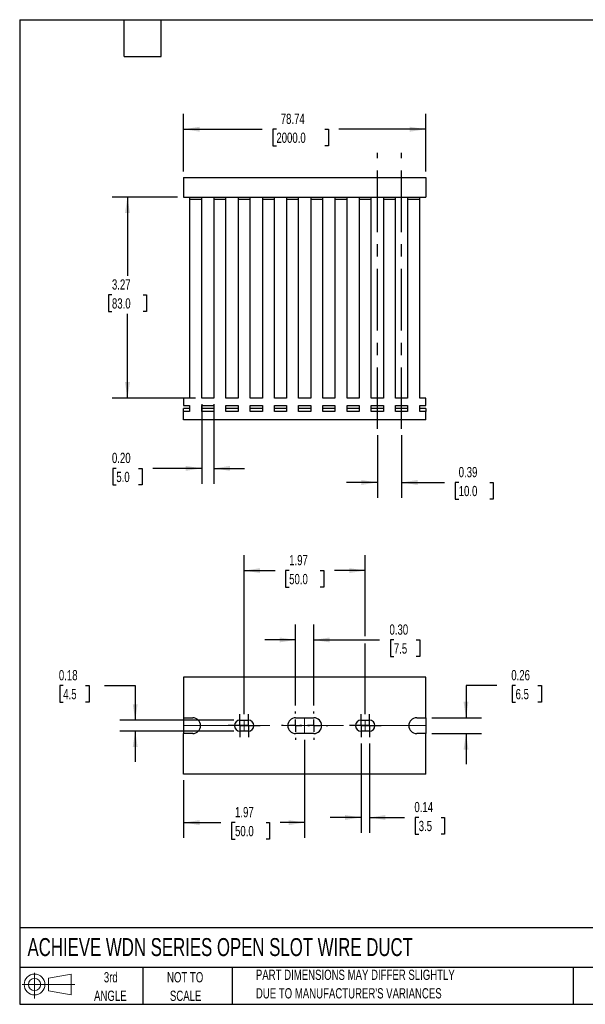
# Model space of a CAD drawing. Header units: inches. Extents: x 0.5 to 21.5, y 0.5 to 16.5.
# Tile 1 of 2: x 0.5 to 9.7, y 0.5 to 16.5. Entities that reach past the tile are written whole.
import ezdxf

# ---------------------------------------------------------------- set-up
doc = ezdxf.new("R2010")
doc.units = ezdxf.units.IN
doc.header["$LTSCALE"] = 2
doc.header["$MEASUREMENT"] = 0
doc.linetypes.add('CENTERX2', pattern=[0.8, 0.5, -0.1, 0.1, -0.1])
doc.layers.add('CENTER', color=40, linetype='CENTERX2')
doc.layers.add('SLD-DEFPOINTS', color=7, linetype='Continuous')
doc.layers.add('DIMENSIONS', color=140, linetype='Continuous', lineweight=25)
doc.layers.add('TEXT', color=140, linetype='Continuous', lineweight=25)
doc.styles.add('SLDTEXTSTYLE0', font='TXT', dxfattribs={"width": 0.7})
doc.dimstyles.new('SLDDIMSTYLE0', dxfattribs={"dimtxt": 0.169922, "dimasz": 0.26, "dimexe": 0, "dimexo": 0.0625, "dimgap": 0.04248, "dimtad": 0, "dimtih": 1, "dimtoh": 1, "dimrnd": 1e-09, "dimzin": 12, "dimdsep": 46, "dimtxsty": 'SLDTEXTSTYLE0', "dimsah": 1, "dimcen": 0.09, "dimadec": 0, "dimazin": 3, "dimtfac": 1, "dimtofl": 0, "dimtmove": 0, "dimatfit": 3, "dimfxl": 0, "dimfrac": 2, "dimtolj": 1, "dimtzin": 12, "dimarcsym": 0})
doc.dimstyles.new('SLDDIMSTYLE1', dxfattribs={"dimtxt": 0.169922, "dimasz": 0.26, "dimexe": 0, "dimexo": 0.0625, "dimgap": 0.04248, "dimtad": 0, "dimtih": 1, "dimtoh": 1, "dimrnd": 1e-09, "dimzin": 0, "dimdsep": 46, "dimtxsty": 'SLDTEXTSTYLE0', "dimsah": 1, "dimcen": 0.09, "dimadec": 0, "dimazin": 0, "dimtfac": 1, "dimtmove": 0, "dimatfit": 0, "dimfxl": 0, "dimfrac": 2, "dimtolj": 1, "dimtzin": 12, "dimarcsym": 0})
doc.dimstyles.new('SLDDIMSTYLE2', dxfattribs={"dimtxt": 0.169922, "dimasz": 0.26, "dimexe": 0, "dimexo": 0.0625, "dimgap": 0.04248, "dimtad": 0, "dimtih": 1, "dimtoh": 1, "dimrnd": 1e-09, "dimdsep": 46, "dimtxsty": 'SLDTEXTSTYLE0', "dimsah": 1, "dimcen": 0.09, "dimadec": 0, "dimazin": 2, "dimtfac": 1, "dimtmove": 0, "dimatfit": 0, "dimfxl": 0, "dimfrac": 2, "dimtolj": 1, "dimtzin": 12, "dimarcsym": 0})

# ---------------------------------------------------------------- blocks, each defined once
blk = doc.blocks.new('Block11')
at = {"color": 7, "linetype": 'Continuous', "lineweight": 18}
for p, q in [((0.204, 0.418), (0.204, 0)), ((0.431, 0.328), (0.801, 0.396)), ((0.431, 0.126), (0.431, 0.328)), ((0.801, 0.396), (0.801, 0.058)), ((0, 0.227), (0.856, 0.227)), ((0.431, 0.126), (0.801, 0.058))]:
    blk.add_line(p, q, dxfattribs=at)
for radius in [0.169, 0.101]:
    blk.add_circle((0.204, 0.227), radius, dxfattribs=at)
blk = doc.blocks.new('Block12')
at = {"layer": 'SLD-DEFPOINTS'}
blk.add_blockref('Block11', (0, 0), dxfattribs=at)
blk = doc.blocks.new('_D')
at = {"layer": 'DIMENSIONS'}
for p, q in [((3.165, 14.033), (3.165, 14.97)), ((7.102, 14.033), (7.102, 14.97)), ((3.165, 14.72), (4.443, 14.72)), ((4.673, 14.72), (4.616, 14.72)), ((4.616, 14.72), (4.616, 14.45)), ((5.461, 14.72), (5.518, 14.72)), ((5.518, 14.72), (5.518, 14.45)), ((7.102, 14.72), (5.691, 14.72)), ((4.616, 14.45), (4.673, 14.45)), ((5.518, 14.45), (5.461, 14.45))]:
    blk.add_line(p, q, dxfattribs=at)
for points in [[(3.165, 14.72), (3.425, 14.68), (3.425, 14.76)], [(7.102, 14.72), (6.842, 14.76), (6.842, 14.68)]]:
    blk.add_solid(points, dxfattribs=at)
at = {"layer": 'DIMENSIONS', "char_height": 0.1667, "attachment_point": 1, "style": 'SLDTEXTSTYLE0'}
for s, insert in [('78.74', (4.744, 14.973)), ('2000.0', (4.673, 14.665))]:
    blk.add_mtext(s, dxfattribs=dict(at, insert=insert))
blk = doc.blocks.new('_D_1')
at = {"layer": 'DIMENSIONS'}
for p, q in [((3.46, 10.25), (3.46, 8.959)), ((3.657, 10.25), (3.657, 8.959)), ((2.071, 9.209), (2.014, 9.209)), ((2.014, 9.209), (2.014, 8.939)), ((2.434, 9.209), (2.491, 9.209)), ((2.491, 9.209), (2.491, 8.939)), ((3.46, 9.209), (2.664, 9.209)), ((3.657, 9.209), (4.157, 9.209)), ((2.014, 8.939), (2.071, 8.939)), ((2.491, 8.939), (2.434, 8.939))]:
    blk.add_line(p, q, dxfattribs=at)
for points in [[(3.46, 9.209), (3.2, 9.249), (3.2, 9.169)], [(3.657, 9.209), (3.917, 9.169), (3.917, 9.249)]]:
    blk.add_solid(points, dxfattribs=at)
at = {"layer": 'DIMENSIONS', "char_height": 0.1667, "attachment_point": 1, "style": 'SLDTEXTSTYLE0'}
for s, insert in [('0.20', (2, 9.462)), ('5.0', (2.071, 9.153))]:
    blk.add_mtext(s, dxfattribs=dict(at, insert=insert))
blk = doc.blocks.new('_D_2')
at = {"layer": 'DIMENSIONS'}
for p, q in [((3.065, 13.618), (2.002, 13.618)), ((2.252, 13.618), (2.252, 12.337)), ((2, 12.028), (1.943, 12.028)), ((1.943, 12.028), (1.943, 11.758)), ((2.505, 12.028), (2.562, 12.028)), ((2.562, 12.028), (2.562, 11.758)), ((1.943, 11.758), (2, 11.758)), ((2.252, 10.35), (2.252, 11.72)), ((2.562, 11.758), (2.505, 11.758)), ((3.36, 10.35), (2.002, 10.35))]:
    blk.add_line(p, q, dxfattribs=at)
for points in [[(2.252, 13.618), (2.212, 13.358), (2.292, 13.358)], [(2.252, 10.35), (2.292, 10.61), (2.212, 10.61)]]:
    blk.add_solid(points, dxfattribs=at)
at = {"layer": 'DIMENSIONS', "char_height": 0.1667, "attachment_point": 1, "style": 'SLDTEXTSTYLE0'}
for s, insert in [('3.27', (2, 12.281)), ('83.0', (2, 11.973))]:
    blk.add_mtext(s, dxfattribs=dict(at, insert=insert))
blk = doc.blocks.new('_D_3')
at = {"layer": 'DIMENSIONS'}
for p, q in [((6.315, 9.75), (6.315, 8.73)), ((6.708, 9.75), (6.708, 8.73)), ((6.315, 8.98), (5.815, 8.98)), ((6.708, 8.98), (7.407, 8.98)), ((7.637, 8.98), (7.58, 8.98)), ((7.58, 8.98), (7.58, 8.709)), ((8.142, 8.98), (8.199, 8.98)), ((8.199, 8.98), (8.199, 8.709)), ((7.58, 8.709), (7.637, 8.709)), ((8.199, 8.709), (8.142, 8.709))]:
    blk.add_line(p, q, dxfattribs=at)
for points in [[(6.315, 8.98), (6.055, 9.02), (6.055, 8.94)], [(6.708, 8.98), (6.968, 8.94), (6.968, 9.02)]]:
    blk.add_solid(points, dxfattribs=at)
at = {"layer": 'DIMENSIONS', "char_height": 0.1667, "attachment_point": 1, "style": 'SLDTEXTSTYLE0'}
for s, insert in [('0.39', (7.637, 9.232)), ('10.0', (7.637, 8.924))]:
    blk.add_mtext(s, dxfattribs=dict(at, insert=insert))
blk = doc.blocks.new('_D_8')
at = {"layer": 'DIMENSIONS'}
for p, q in [((5.133, 4.8), (5.133, 3.203)), ((3.165, 4.141), (3.165, 3.203)), ((3.165, 3.453), (3.771, 3.453)), ((4.001, 3.453), (3.944, 3.453)), ((3.944, 3.453), (3.944, 3.183)), ((4.506, 3.453), (4.563, 3.453)), ((4.563, 3.453), (4.563, 3.183)), ((5.133, 3.453), (4.736, 3.453)), ((3.944, 3.183), (4.001, 3.183)), ((4.563, 3.183), (4.506, 3.183))]:
    blk.add_line(p, q, dxfattribs=at)
for points in [[(3.165, 3.453), (3.425, 3.413), (3.425, 3.493)], [(5.133, 3.453), (4.873, 3.493), (4.873, 3.413)]]:
    blk.add_solid(points, dxfattribs=at)
at = {"layer": 'DIMENSIONS', "char_height": 0.1667, "attachment_point": 1, "style": 'SLDTEXTSTYLE0'}
for s, insert in [('1.97', (4.001, 3.706)), ('50.0', (4.001, 3.398))]:
    blk.add_mtext(s, dxfattribs=dict(at, insert=insert))
blk = doc.blocks.new('_D_9')
at = {"layer": 'DIMENSIONS'}
for p, q in [((4.149, 5.217), (4.149, 7.798)), ((6.118, 6.481), (6.118, 7.798)), ((4.149, 7.548), (4.651, 7.548)), ((4.881, 7.548), (4.824, 7.548)), ((4.824, 7.548), (4.824, 7.278)), ((5.386, 7.548), (5.443, 7.548)), ((5.443, 7.548), (5.443, 7.278)), ((6.118, 7.548), (5.616, 7.548)), ((4.824, 7.278), (4.881, 7.278)), ((5.443, 7.278), (5.386, 7.278)), ((6.118, 5.217), (6.118, 6.361))]:
    blk.add_line(p, q, dxfattribs=at)
for points in [[(4.149, 7.548), (4.409, 7.508), (4.409, 7.588)], [(6.118, 7.548), (5.858, 7.588), (5.858, 7.508)]]:
    blk.add_solid(points, dxfattribs=at)
at = {"layer": 'DIMENSIONS', "char_height": 0.1667, "attachment_point": 1, "style": 'SLDTEXTSTYLE0'}
for s, insert in [('1.97', (4.881, 7.801)), ('50.0', (4.881, 7.493))]:
    blk.add_mtext(s, dxfattribs=dict(at, insert=insert))
blk = doc.blocks.new('_D_10')
at = {"layer": 'DIMENSIONS'}
for p, q in [((6.049, 4.74), (6.049, 3.286)), ((6.187, 4.74), (6.187, 3.286)), ((6.049, 3.536), (5.549, 3.536)), ((6.187, 3.536), (6.757, 3.536)), ((6.987, 3.536), (6.93, 3.536)), ((6.93, 3.536), (6.93, 3.266)), ((7.351, 3.536), (7.408, 3.536)), ((7.408, 3.536), (7.408, 3.266)), ((6.93, 3.266), (6.987, 3.266)), ((7.408, 3.266), (7.351, 3.266))]:
    blk.add_line(p, q, dxfattribs=at)
for points in [[(6.049, 3.536), (5.789, 3.576), (5.789, 3.496)], [(6.187, 3.536), (6.447, 3.496), (6.447, 3.576)]]:
    blk.add_solid(points, dxfattribs=at)
at = {"layer": 'DIMENSIONS', "char_height": 0.1667, "attachment_point": 1, "style": 'SLDTEXTSTYLE0'}
for s, insert in [('0.14', (6.917, 3.789)), ('3.5', (6.987, 3.481))]:
    blk.add_mtext(s, dxfattribs=dict(at, insert=insert))
blk = doc.blocks.new('_D_11')
at = {"layer": 'DIMENSIONS'}
for p, q in [((4.986, 5.356), (4.986, 6.671)), ((5.281, 5.356), (5.281, 6.671)), ((4.986, 6.421), (4.486, 6.421)), ((5.281, 6.421), (6.352, 6.421)), ((6.583, 6.421), (6.526, 6.421)), ((6.526, 6.421), (6.526, 6.151)), ((6.946, 6.421), (7.003, 6.421)), ((7.003, 6.421), (7.003, 6.151)), ((6.526, 6.151), (6.583, 6.151)), ((7.003, 6.151), (6.946, 6.151))]:
    blk.add_line(p, q, dxfattribs=at)
for points in [[(4.986, 6.421), (4.726, 6.461), (4.726, 6.381)], [(5.281, 6.421), (5.541, 6.381), (5.541, 6.461)]]:
    blk.add_solid(points, dxfattribs=at)
at = {"layer": 'DIMENSIONS', "char_height": 0.1667, "attachment_point": 1, "style": 'SLDTEXTSTYLE0'}
for s, insert in [('0.30', (6.512, 6.673)), ('7.5', (6.583, 6.365))]:
    blk.add_mtext(s, dxfattribs=dict(at, insert=insert))
blk = doc.blocks.new('_D_12')
at = {"layer": 'DIMENSIONS'}
for p, q in [((8.256, 5.679), (7.756, 5.679)), ((7.756, 5.679), (7.756, 5.156)), ((8.562, 5.679), (8.505, 5.679)), ((8.505, 5.679), (8.505, 5.409)), ((8.926, 5.679), (8.983, 5.679)), ((8.983, 5.679), (8.983, 5.409)), ((8.505, 5.409), (8.562, 5.409)), ((8.983, 5.409), (8.926, 5.409)), ((7.202, 5.156), (8.006, 5.156)), ((7.202, 4.9), (8.006, 4.9)), ((7.756, 4.9), (7.756, 4.4))]:
    blk.add_line(p, q, dxfattribs=at)
for points in [[(7.756, 5.156), (7.796, 5.416), (7.716, 5.416)], [(7.756, 4.9), (7.716, 4.64), (7.796, 4.64)]]:
    blk.add_solid(points, dxfattribs=at)
at = {"layer": 'DIMENSIONS', "char_height": 0.1667, "attachment_point": 1, "style": 'SLDTEXTSTYLE0'}
for s, insert in [('0.26', (8.492, 5.932)), ('6.5', (8.562, 5.624))]:
    blk.add_mtext(s, dxfattribs=dict(at, insert=insert))
blk = doc.blocks.new('_D_13')
at = {"layer": 'DIMENSIONS'}
for p, q in [((1.208, 5.679), (1.151, 5.679)), ((1.151, 5.679), (1.151, 5.409)), ((1.571, 5.679), (1.628, 5.679)), ((1.628, 5.679), (1.628, 5.409)), ((1.878, 5.679), (2.378, 5.679)), ((2.378, 5.679), (2.378, 5.117)), ((1.151, 5.409), (1.208, 5.409)), ((1.628, 5.409), (1.571, 5.409)), ((3.98, 5.117), (2.128, 5.117)), ((3.98, 4.94), (2.128, 4.94)), ((2.378, 4.94), (2.378, 4.44))]:
    blk.add_line(p, q, dxfattribs=at)
for points in [[(2.378, 5.117), (2.418, 5.377), (2.338, 5.377)], [(2.378, 4.94), (2.338, 4.68), (2.418, 4.68)]]:
    blk.add_solid(points, dxfattribs=at)
at = {"layer": 'DIMENSIONS', "char_height": 0.1667, "attachment_point": 1, "style": 'SLDTEXTSTYLE0'}
for s, insert in [('0.18', (1.137, 5.932)), ('4.5', (1.208, 5.624))]:
    blk.add_mtext(s, dxfattribs=dict(at, insert=insert))
blk = doc.blocks.new('SW_CENTERMARKSYMBOL_0')
at = {"layer": 'CENTER', "color": 0}
for p, q in [((0, 0.1), (0, 0.189)), ((-0.1, 0), (-0.189, 0)), ((0, 0), (-0.1, 0)), ((0, 0), (0, 0.1)), ((0, 0), (0, -0.1)), ((0, 0), (0.1, 0)), ((0.1, 0), (0.189, 0)), ((0, -0.1), (0, -0.189))]:
    blk.add_line(p, q, dxfattribs=at)
blk = doc.blocks.new('SW_CENTERMARKSYMBOL_1')
at = {"layer": 'CENTER', "color": 0}
for p, q in [((0, 0.1), (0, 0.189)), ((-0.1, 0), (-0.189, 0)), ((0, 0), (-0.1, 0)), ((0, 0), (0, 0.1)), ((0, 0), (0, -0.1)), ((0, 0), (0.1, 0)), ((0.1, 0), (0.189, 0)), ((0, -0.1), (0, -0.189))]:
    blk.add_line(p, q, dxfattribs=at)
blk = doc.blocks.new('SW_CENTERMARKSYMBOL_2')
at = {"layer": 'CENTER', "color": 0}
for p, q in [((0, 0.2), (0, 0.228)), ((-0.2, 0), (-0.228, 0)), ((0, 0), (-0.1, 0)), ((0, 0), (0, 0.1)), ((0, 0), (0, -0.1)), ((0, 0), (0.1, 0)), ((0.2, 0), (0.228, 0)), ((0, -0.2), (0, -0.228))]:
    blk.add_line(p, q, dxfattribs=at)
blk = doc.blocks.new('SW_CENTERMARKSYMBOL_3')
at = {"layer": 'CENTER', "color": 0}
for p, q in [((0, 0.2), (0, 0.228)), ((-0.2, 0), (-0.228, 0)), ((0, 0), (-0.1, 0)), ((0, 0), (0, 0.1)), ((0, 0), (0, -0.1)), ((0, 0), (0.1, 0)), ((0.2, 0), (0.228, 0)), ((0, -0.2), (0, -0.228))]:
    blk.add_line(p, q, dxfattribs=at)
blk = doc.blocks.new('SW_CENTERMARKSYMBOL_4')
at = {"layer": 'CENTER', "color": 0}
for p, q in [((0, 0.1), (0, 0.189)), ((-0.1, 0), (-0.189, 0)), ((0, 0), (-0.1, 0)), ((0, 0), (0, 0.1)), ((0, 0), (0, -0.1)), ((0, 0), (0.1, 0)), ((0.1, 0), (0.189, 0)), ((0, -0.1), (0, -0.189))]:
    blk.add_line(p, q, dxfattribs=at)
blk = doc.blocks.new('SW_CENTERMARKSYMBOL_5')
at = {"layer": 'CENTER', "color": 0}
for p, q in [((0, 0.1), (0, 0.189)), ((-0.1, 0), (-0.189, 0)), ((0, 0), (-0.1, 0)), ((0, 0), (0, 0.1)), ((0, 0), (0, -0.1)), ((0, 0), (0.1, 0)), ((0.1, 0), (0.189, 0)), ((0, -0.1), (0, -0.189))]:
    blk.add_line(p, q, dxfattribs=at)

msp = doc.modelspace()

# ---------------------------------------------------------------- linework, layer by layer
for p, q in [((3.165, 13.933), (3.165, 13.618)), ((3.165, 13.933), (7.102, 13.933)), ((7.102, 13.933), (7.102, 13.618)), ((3.165, 13.618), (7.102, 13.618)), ((3.263, 13.618), (3.263, 13.579)), ((3.46, 13.579), (3.46, 13.618)), ((3.657, 13.618), (3.657, 13.579)), ((3.854, 13.579), (3.854, 13.618)), ((4.051, 13.618), (4.051, 13.579)), ((4.248, 13.579), (4.248, 13.618)), ((4.445, 13.618), (4.445, 13.579)), ((4.641, 13.579), (4.641, 13.618)), ((4.838, 13.618), (4.838, 13.579)), ((5.035, 13.579), (5.035, 13.618)), ((5.232, 13.618), (5.232, 13.579)), ((5.429, 13.579), (5.429, 13.618)), ((5.626, 13.618), (5.626, 13.579)), ((5.822, 13.579), (5.822, 13.618)), ((6.019, 13.618), (6.019, 13.579)), ((6.216, 13.579), (6.216, 13.618)), ((6.413, 13.618), (6.413, 13.579)), ((6.61, 13.579), (6.61, 13.618)), ((6.807, 13.618), (6.807, 13.579)), ((7.004, 13.579), (7.004, 13.618)), ((3.263, 13.579), (3.263, 10.35)), ((3.46, 13.579), (3.263, 13.579)), ((3.46, 10.35), (3.46, 13.579)), ((3.657, 13.579), (3.657, 10.35)), ((3.854, 13.579), (3.657, 13.579)), ((3.854, 10.35), (3.854, 13.579)), ((4.051, 13.579), (4.051, 10.35)), ((4.248, 13.579), (4.051, 13.579)), ((4.248, 10.35), (4.248, 13.579)), ((4.445, 13.579), (4.445, 10.35)), ((4.641, 13.579), (4.445, 13.579)), ((4.641, 10.35), (4.641, 13.579)), ((4.838, 13.579), (4.838, 10.35)), ((5.035, 13.579), (4.838, 13.579)), ((5.035, 10.35), (5.035, 13.579)), ((5.232, 13.579), (5.232, 10.35)), ((5.429, 13.579), (5.232, 13.579)), ((5.429, 10.35), (5.429, 13.579)), ((5.626, 13.579), (5.626, 10.35)), ((5.822, 13.579), (5.626, 13.579)), ((5.822, 10.35), (5.822, 13.579)), ((6.019, 13.579), (6.019, 10.35)), ((6.216, 13.579), (6.019, 13.579)), ((6.216, 10.35), (6.216, 13.579)), ((6.413, 13.579), (6.413, 10.35)), ((6.61, 13.579), (6.413, 13.579)), ((6.61, 10.35), (6.61, 13.579)), ((6.807, 13.579), (6.807, 10.35)), ((7.004, 13.579), (6.807, 13.579)), ((7.004, 10.35), (7.004, 13.579)), ((3.165, 10.35), (3.165, 10.232)), ((3.263, 10.35), (3.165, 10.35)), ((3.657, 10.35), (3.46, 10.35)), ((4.051, 10.35), (3.854, 10.35)), ((4.445, 10.35), (4.248, 10.35)), ((4.838, 10.35), (4.641, 10.35)), ((5.232, 10.35), (5.035, 10.35)), ((5.626, 10.35), (5.429, 10.35)), ((6.019, 10.35), (5.822, 10.35)), ((6.413, 10.35), (6.216, 10.35)), ((6.807, 10.35), (6.61, 10.35)), ((7.102, 10.35), (7.004, 10.35)), ((7.102, 10.232), (7.102, 10.35)), ((3.165, 10.232), (3.263, 10.232)), ((3.263, 10.18), (3.165, 10.18)), ((3.165, 10.134), (3.165, 10.18)), ((3.165, 9.996), (3.165, 10.134)), ((3.263, 10.134), (3.165, 10.134)), ((3.263, 10.232), (3.263, 10.134)), ((3.46, 10.134), (3.46, 10.232)), ((3.46, 10.232), (3.657, 10.232)), ((3.657, 10.18), (3.46, 10.18)), ((3.657, 10.134), (3.46, 10.134)), ((3.657, 10.232), (3.657, 10.134)), ((3.854, 10.134), (3.854, 10.232)), ((3.854, 10.232), (4.051, 10.232)), ((4.051, 10.18), (3.854, 10.18)), ((4.051, 10.134), (3.854, 10.134)), ((4.051, 10.232), (4.051, 10.134)), ((4.248, 10.134), (4.248, 10.232)), ((4.248, 10.232), (4.445, 10.232)), ((4.445, 10.18), (4.248, 10.18)), ((4.445, 10.134), (4.248, 10.134)), ((4.445, 10.232), (4.445, 10.134)), ((4.641, 10.134), (4.641, 10.232)), ((4.641, 10.232), (4.838, 10.232)), ((4.838, 10.18), (4.641, 10.18)), ((4.838, 10.134), (4.641, 10.134)), ((4.838, 10.232), (4.838, 10.134)), ((5.035, 10.134), (5.035, 10.232)), ((5.035, 10.232), (5.232, 10.232)), ((5.232, 10.18), (5.035, 10.18)), ((5.232, 10.134), (5.035, 10.134)), ((5.232, 10.232), (5.232, 10.134)), ((5.429, 10.134), (5.429, 10.232)), ((5.429, 10.232), (5.626, 10.232)), ((5.626, 10.18), (5.429, 10.18)), ((5.626, 10.134), (5.429, 10.134)), ((5.626, 10.232), (5.626, 10.134)), ((5.822, 10.134), (5.822, 10.232)), ((5.822, 10.232), (6.019, 10.232)), ((6.019, 10.18), (5.822, 10.18)), ((6.019, 10.134), (5.822, 10.134)), ((6.019, 10.232), (6.019, 10.134)), ((6.216, 10.134), (6.216, 10.232)), ((6.216, 10.232), (6.413, 10.232)), ((6.413, 10.18), (6.216, 10.18)), ((6.413, 10.134), (6.216, 10.134)), ((6.413, 10.232), (6.413, 10.134)), ((6.61, 10.134), (6.61, 10.232)), ((6.61, 10.232), (6.807, 10.232)), ((6.807, 10.18), (6.61, 10.18)), ((6.807, 10.134), (6.61, 10.134)), ((6.807, 10.232), (6.807, 10.134)), ((7.004, 10.232), (7.102, 10.232)), ((7.004, 10.134), (7.004, 10.232)), ((7.102, 10.18), (7.004, 10.18)), ((7.102, 10.134), (7.004, 10.134)), ((7.102, 10.18), (7.102, 10.134)), ((7.102, 9.996), (7.102, 10.134)), ((7.102, 9.996), (3.165, 9.996)), ((3.165, 5.816), (3.165, 5.156)), ((7.102, 5.816), (3.165, 5.816)), ((7.102, 5.156), (7.102, 5.816)), ((3.165, 5.156), (3.313, 5.156)), ((3.165, 5.156), (3.165, 4.9)), ((4.986, 5.156), (5.281, 5.156)), ((6.954, 5.156), (7.102, 5.156)), ((7.102, 5.156), (7.102, 4.9)), ((4.08, 5.117), (4.218, 5.117)), ((6.049, 5.117), (6.187, 5.117)), ((3.165, 4.241), (3.165, 4.9)), ((3.313, 4.9), (3.165, 4.9)), ((4.218, 4.94), (4.08, 4.94)), ((5.281, 4.9), (4.986, 4.9)), ((6.187, 4.94), (6.049, 4.94)), ((7.102, 4.9), (6.954, 4.9)), ((7.102, 4.241), (7.102, 4.9)), ((7.102, 4.241), (3.165, 4.241))]:
    msp.add_line(p, q)
at = {"color": 7, "linetype": 'CENTERX2', "lineweight": 18}
for p, q in [((5.133, 5.156), (5.133, 4.9)), ((3.165, 5.028), (7.102, 5.028)), ((4.149, 5.117), (4.149, 4.94)), ((6.118, 5.117), (6.118, 4.94))]:
    msp.add_line(p, q, dxfattribs=at)
for centre, radius, start, end in [((3.313, 5.028), 0.128, 270, 90), ((4.986, 5.028), 0.128, 90, 270), ((5.281, 5.028), 0.128, 270, 90), ((6.954, 5.028), 0.128, 90, 270), ((4.08, 5.028), 0.0886, 90, 270), ((4.218, 5.028), 0.0886, 270, 90), ((6.049, 5.028), 0.0886, 90, 270), ((6.187, 5.028), 0.0886, 270, 90)]:
    msp.add_arc(centre, radius, start, end)
at = {"layer": 'CENTER'}
for p, q in [((6.315, 9.85), (6.315, 14.335)), ((6.708, 9.85), (6.708, 14.335))]:
    msp.add_line(p, q, dxfattribs=at)
at = {"layer": 'TEXT'}
for p, q in [((0.5, 16.5), (21.5, 16.5)), ((0.5, 16.5), (0.5, 0.5)), ((2.2, 15.9), (2.2, 16.5)), ((2.8, 15.9), (2.8, 16.5)), ((2.2, 15.9), (2.8, 15.9)), ((21.5, 1.742), (0.5, 1.742)), ((21.5, 1.1), (0.5, 1.1)), ((2.5, 1.1), (2.5, 0.5)), ((3.954, 1.1), (3.954, 0.5)), ((9.5, 1.1), (9.5, 0.5)), ((0.5, 0.5), (21.5, 0.5))]:
    msp.add_line(p, q, dxfattribs=at)

# ---------------------------------------------------------------- block references
at = {"layer": 'CENTER'}
for name, p in [('SW_CENTERMARKSYMBOL_0', (4.08, 5.028)), ('SW_CENTERMARKSYMBOL_1', (4.218, 5.028)), ('SW_CENTERMARKSYMBOL_2', (4.986, 5.028)), ('SW_CENTERMARKSYMBOL_3', (5.281, 5.028)), ('SW_CENTERMARKSYMBOL_4', (6.049, 5.028)), ('SW_CENTERMARKSYMBOL_5', (6.187, 5.028))]:
    msp.add_blockref(name, p, dxfattribs=at)
at = {"layer": 'SLD-DEFPOINTS'}
msp.add_blockref('Block12', (0.538, 0.595), dxfattribs=at)

# ---------------------------------------------------------------- texts
at = {"layer": 'TEXT', "style": 'SLDTEXTSTYLE0'}
for s, insert, char_height, attachment_point in [('ACHIEVE WDN SERIES OPEN SLOT WIRE DUCT', (0.627, 1.576), 0.29167, 1), ('3rd', (1.981, 1.023), 0.1667, 2), ('NOT TO', (3.19, 1.023), 0.1667, 2), ('PART DIMENSIONS MAY DIFFER SLIGHTLY', (4.34, 1.063), 0.16667, 1), ('ANGLE', (1.974, 0.722), 0.1667, 2), ('SCALE', (3.198, 0.722), 0.1667, 2), ("DUE TO MANUFACTURER'S VARIANCES", (4.34, 0.762), 0.16667, 1)]:
    msp.add_mtext(s, dxfattribs=dict(at, insert=insert, char_height=char_height, attachment_point=attachment_point))

# ---------------------------------------------------------------- dimensions: what is measured, and where the dimension line sits
at = {"layer": 'DIMENSIONS'}
for base, p1, p2, dimstyle, picture, middle in [((7.102, 14.72), (3.165, 13.933), (7.102, 13.933), 'SLDDIMSTYLE0', '_D', (5.067, 14.72)), ((3.46, 9.209), (3.657, 10.35), (3.46, 10.35), 'SLDDIMSTYLE1', '_D_1', (2.252, 9.209)), ((6.315, 8.98), (6.708, 9.85), (6.315, 9.85), 'SLDDIMSTYLE2', '_D_3', (7.889, 8.98)), ((5.2811, 6.4206), (4.9859, 5.2561), (5.2811, 5.2561), 'SLDDIMSTYLE1', '_D_11', (6.7644, 6.4206)), ((6.187, 3.536), (6.049, 4.84), (6.187, 4.84), 'SLDDIMSTYLE2', '_D_10', (7.169, 3.536))]:
    dim = msp.add_linear_dim(base=base, p1=p1, p2=p2, dimstyle=dimstyle, dxfattribs=at)
    dim.commit()
    dim.dimension.update_dxf_attribs({"geometry": picture, "text_midpoint": middle, "dimtype": 160})
for base, p1, p2, angle, dimstyle, picture, middle in [((2.252, 13.618), (3.46, 10.35), (3.165, 13.618), 90, 'SLDDIMSTYLE0', '_D_2', (2.252, 12.028)), ((6.118, 7.548), (4.149, 5.117), (6.118, 5.117), 0, 'SLDDIMSTYLE0', '_D_9', (5.133, 7.548)), ((2.378, 5.117), (4.08, 4.94), (4.08, 5.117), 90, 'SLDDIMSTYLE2', '_D_13', (2.378, 5.679)), ((7.756, 4.9), (7.102, 5.156), (7.102, 4.9), 90, 'SLDDIMSTYLE2', '_D_12', (7.756, 5.679)), ((5.133, 3.453), (3.165, 4.241), (5.133, 4.9), 0, 'SLDDIMSTYLE0', '_D_8', (4.253, 3.453))]:
    dim = msp.add_linear_dim(base=base, p1=p1, p2=p2, angle=angle, dimstyle=dimstyle, dxfattribs=at)
    dim.commit()
    dim.dimension.update_dxf_attribs({"geometry": picture, "text_midpoint": middle, "dimtype": 160})

doc.saveas('drawing.dxf')
